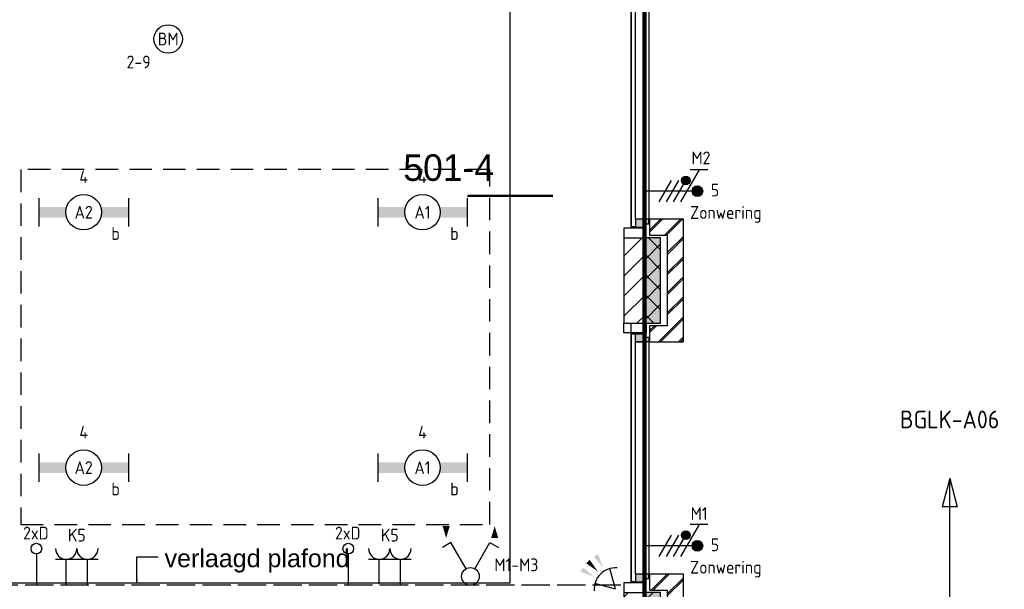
# Model space of a CAD drawing. Header units: millimetres. Extents: x -38031 to 110605, y -22066 to 88711.
# Tile 147 of 150: x 94797 to 101737, y 38724 to 42738. Entities that reach past the tile are written whole.
import ezdxf
from ezdxf.enums import TextEntityAlignment as Align

# ---------------------------------------------------------------- set-up
doc = ezdxf.new("R2010")
doc.units = ezdxf.units.MM
doc.header["$LTSCALE"] = 50
doc.set_wipeout_variables(frame=1)
for name, pattern in [('E_GOOT3', [5, 4, -1]), ('HIDDEN', [9.525, 6.35, -3.175]), ('HIDDEN2', [4.7625, 3.175, -1.5875]), ('STYLE_06', [1.04164, 0.625, -0.20828, 0.06943, -0.13893])]:
    doc.linetypes.add(name, pattern=pattern)
for name, color, linetype in [('AL$1A---_ALGEMEEN', 8, 'Continuous'), ('AM$1A---_ARCERING', 8, 'Continuous'), ('AT$1A---_TEKST100', 8, 'Continuous'), ('Bouwkundig', 8, 'Continuous'), ('brandscheiding', 5, 'HIDDEN'), ('EB6511--_ATTRIB', 2, 'Continuous'), ('EL6131--_WG', 3, 'Continuous'), ('EL6212--_S', 4, 'Continuous'), ('EL6222--', 3, 'Continuous'), ('EL6311--', 3, 'Continuous'), ('EL6322--', 3, 'Continuous'), ('EL6441--', 3, 'Continuous'), ('EL6511--', 3, 'Continuous'), ('EL6521--', 3, 'Continuous'), ('LICHT_TEXT018', 1, 'Continuous'), ('stramien', 1, 'Continuous'), ('Zonwering', 3, 'Continuous'), ('Zonwering_FRZ', 7, 'Continuous')]:
    doc.layers.add(name, color=color, linetype=linetype)
doc.styles.add('Arial', font='ARIAL.TTF')
doc.styles.add('BURO-018', font='iso.shx', dxfattribs={"height": 90})
doc.styles.add('BURO-025', font='ISO.shx', dxfattribs={"height": 125})
doc.styles.add('buro-035', font='ISO.shx', dxfattribs={"height": 175})
doc.styles.add('Geneva', font='txt')
doc.styles.add('NORATT', font='isocp.shx')
doc.styles.get("Standard").update_dxf_attribs({"font": 'iso.shx'})
pattern_1 = [(45, (0, 0), (70.7107, -70.7107), []), (45, (7.07, -7.07), (70.7107, -70.7107), [])]
pattern_2 = [(135, (0, 0), (70.7107, 70.7107), []), (45, (299.34, -299.34), (70.7107, -70.7107), [])]
pattern_3 = [(45, (0, 0), (70.7107, -70.7107), [])]

# ---------------------------------------------------------------- blocks, each defined once
blk = doc.blocks.new('E00060')
at = {"color": 0, "linetype": 'Continuous'}
for q in [(-1.5, 3.6), (1.5, 3.6)]:
    blk.add_line((0, 1), q, dxfattribs=at)
blk.add_arc((0, 1), 3, 40.5288, 139.4712, dxfattribs=at)
for points in [[(-1.76, 6.21), (-1.08, 6.39), (-0.91, 4.38)], [(-0.35, 6.49), (0.35, 6.49), (0, 4.5)], [(1.08, 6.39), (1.76, 6.21), (0.91, 4.38)]]:
    blk.add_solid(points, dxfattribs=at)
at = {"color": 0, "linetype": 'Continuous', "style": 'BURO-018'}
for tag, p in [('E_TEXT1', (0, 9)), ('E_TEXT2', (5, 4))]:
    blk.add_attdef(tag, text='', height=1.8, dxfattribs=at).set_placement(p, align=Align.MIDDLE)
at = {"color": 0, "linetype": 'Continuous', "style": 'BURO-018', "flags": 1}
blk.add_attdef('E_MATCODE', text='', height=1.8, dxfattribs=at).set_placement((0, 0), align=Align.MIDDLE)
blk = doc.blocks.new('111405A')
at = {"color": 0, "linetype": 'Continuous'}
for p, q in [((-2.74, 7), (-3.95, 6.3)), ((-0.62, 3.33), (-2.74, 7)), ((0.62, 3.33), (2.74, 7)), ((2.74, 7), (3.95, 6.3))]:
    blk.add_line(p, q, dxfattribs=at)
at = {"color": 0}
for points in [[(-3.42, 7.67, 0, 1, 0), (-3.42, 9.33, 1, 1, 0)], [(3.42, 9.33, 0, 1, 0), (3.42, 7.67, 1, 1, 0)]]:
    blk.add_lwpolyline(points, format="xyseb", dxfattribs=at)
at = {"color": 0, "linetype": 'Continuous'}
blk.add_circle((0, 2.25), 1.25, dxfattribs=at)
at = {"color": 0, "linetype": 'Continuous', "style": 'BURO-018', "flags": 1}
blk.add_attdef('E_MATCODE', text='', height=1.8, dxfattribs=at).set_placement((0, 0), align=Align.MIDDLE)
blk = doc.blocks.new('1115B6630')
at = {"color": 0}
for p, q in [((-6.3, 2), (-6.3, -2)), ((6.3, 2), (6.3, -2))]:
    blk.add_line(p, q, dxfattribs=at)
at = {"color": 0, "linetype": 'Continuous'}
blk.add_circle((0, 0), 2.5, dxfattribs=at)
at = {"color": 0}
for points in [[(-2.5, 0.75), (-6.3, 0.75), (-2.5, -0.75), (-6.3, -0.75)], [(2.5, 0.75), (6.3, 0.75), (2.5, -0.75), (6.3, -0.75)]]:
    blk.add_solid(points, dxfattribs=at)
at = {"color": 0, "linetype": 'Continuous', "style": 'BURO-018'}
for tag, p in [('E_GKAST', (0, 8)), ('E_GROEP', (0, 5)), ('E_SGROEP', (4.5, 5)), ('E_ARMCODE', (0, 0)), ('E_SLET', (4.5, -3))]:
    blk.add_attdef(tag, text='', height=1.8, dxfattribs=at).set_placement(p, align=Align.MIDDLE)
blk = doc.blocks.new('E00126')
at = {"color": 0, "linetype": 'Continuous'}
for p, q in [((-3, 4.5), (3, 4.5)), ((-1.5, 1), (-1.5, 4.5)), ((1.5, 1), (1.5, 4.5))]:
    blk.add_line(p, q, dxfattribs=at)
for centre in [(-1.5, 6), (1.5, 6)]:
    blk.add_arc(centre, 1.5, 180, 0, dxfattribs=at)
at = {"color": 0, "linetype": 'Continuous', "style": 'BURO-018'}
for tag, p in [('E_GKAST', (0, 11.5)), ('E_GROEP', (0, 8.5)), ('E_SGROEP', (4.5, 8.5))]:
    blk.add_attdef(tag, text='', height=1.8, dxfattribs=at).set_placement(p, align=Align.MIDDLE)
at = {"color": 0, "linetype": 'Continuous', "style": 'BURO-018', "flags": 1}
for tag, p in [('E_VERMCODE', (13, 8.5)), ('E_MATCODE', (0, 0))]:
    blk.add_attdef(tag, text='', height=1.8, dxfattribs=at).set_placement(p, align=Align.MIDDLE)
blk = doc.blocks.new('E00139')
at = {"color": 0, "linetype": 'Continuous'}
blk.add_line((0, 5.25), (0, 1), dxfattribs=at)
blk.add_circle((0, 6), 0.75, dxfattribs=at)
at = {"color": 7, "style": 'BURO-018'}
for tag, p in [('E_COMMENT1', (0, 12)), ('E_DCOM1', (0, 9))]:
    blk.add_attdef(tag, text='', height=1.8, dxfattribs=at).set_placement(p, align=Align.MIDDLE)
at = {"color": 0, "style": 'BURO-018'}
blk.add_attdef('E_TEXT1', text='', height=1.8, dxfattribs=at).set_placement((2.5, 6), align=Align.MIDDLE)
at = {"color": 0, "linetype": 'Continuous', "style": 'BURO-018', "flags": 1}
blk.add_attdef('E_MATCODE', text='', height=1.8, dxfattribs=at).set_placement((0, 0), align=Align.MIDDLE)
blk = doc.blocks.new('E00160')
at = {"color": 0, "linetype": 'Continuous'}
for p, q in [((-17.5, 0), (-13.5, 1.07)), ((-17.5, 0), (17.5, 0)), ((-17.5, 0), (-13.5, -1.07)), ((-13.5, -1.07), (-13.5, 1.07)), ((17.5, 0), (13.5, 1.07)), ((13.5, -1.07), (13.5, 1.07)), ((17.5, 0), (13.5, -1.07))]:
    blk.add_line(p, q, dxfattribs=at)
at = {"color": 0, "linetype": 'Continuous', "style": 'buro-035'}
for tag, p in [('E_TEXT2', (-22.5, 0)), ('E_TEXT1', (22.5, 0))]:
    blk.add_attdef(tag, text='', height=3.5, dxfattribs=at).set_placement(p, align=Align.MIDDLE)
blk = doc.blocks.new('E00123')
at = {"color": 0, "linetype": 'Continuous'}
blk.add_circle((0, 0), 2, dxfattribs=at)
at = {"color": 0, "linetype": 'Continuous', "style": 'BURO-018'}
for tag, p in [('E_TEXT1', (0, 4.5)), ('E_TEXT2', (0, 0))]:
    blk.add_attdef(tag, text='', height=1.8, dxfattribs=at).set_placement(p, align=Align.MIDDLE)
at = {"color": 0, "linetype": 'Continuous', "style": 'BURO-018', "flags": 1}
blk.add_attdef('E_MATCODE', (0, 0), '', height=1.8, dxfattribs=at)
blk = doc.blocks.new('txt 1_100 verlaagd plafond')
at = {"layer": 'AL$1A---_ALGEMEEN', "color": 0}
for p, q in [((-1830, 0), (-1830, 182.6)), ((-1830, 182.6), (-1680, 182.6))]:
    blk.add_line(p, q, dxfattribs=at)
blk.add_solid([(-1830, 0), (-1836.7, 25), (-1823.3, 25)], dxfattribs=at)
at = {"layer": 'AT$1A---_TEKST100', "insert": (-983.5, 235.8), "char_height": 126.27, "attachment_point": 2, "line_spacing_factor": 0.967741, "style": 'Arial'}
blk.add_mtext('{\\C256;\\lverlaagd plafond}', dxfattribs=at)
blk = doc.blocks.new('detailnr plf hor')
at = {"layer": 'AL$1A---_ALGEMEEN', "color": 0, "lineweight": 50}
blk.add_line((300, 0), (-300, 0), dxfattribs=at)
at = {"layer": 'AT$1A---_TEKST100', "insert": (-752.8, 291.7), "char_height": 187.134, "attachment_point": 1, "line_spacing_factor": 1.057281, "style": 'Geneva'}
blk.add_mtext('{\\C256;\\l501-4}', dxfattribs=at)
blk = doc.blocks.new('zijdetail kozijn 2kops')
at = {"color": 0}
blk.add_wipeout([(-63, 420), (-130, 420), (-130, 262), (-63, 262)], dxfattribs=at).dxf.layer = 'AL$1A---_ALGEMEEN'
at = {"layer": 'AM$1A---_ARCERING', "linetype": 'Continuous', "lineweight": 0}
blk.add_hatch(color=256, dxfattribs=at).paths.add_polyline_path([(-54.2, 338), (-54.2, 366), (-56, 366), (-56, 266), (-31, 266), (-31, 243), (0, 243), (0, 338), (-22, 338)])
at = {"layer": 'AL$1A---_ALGEMEEN', "color": 0}
for points in [[(-63, 420), (-130, 420), (-130, 262), (-63, 262)], [(-54.2, 338), (-54.2, 366), (-56, 366), (-56, 266), (-31, 266), (-31, 243), (0, 243), (0, 338), (-22, 338)]]:
    blk.add_lwpolyline(points, close=True, dxfattribs=at)
blk = doc.blocks.new('31x_alu-bg-mk105a-p')
at = {"layer": 'AL$1A---_ALGEMEEN', "color": 0}
blk.add_line((-160, 1767), (-160, 2068.5), dxfattribs=at)
blk.add_lwpolyline([(-369.5, 1814), (-369.5, 1814), (-270, 1814), (-270, 2080.5)], dxfattribs=at)
at = {"color": 0}
for points in [[(-276, 1637), (-276, 0), (-338, 0), (-338, 1637)], [(-238, 0), (-238, -113), (-113, -113), (-113, -431.5), (0, -431.5), (0, 0)]]:
    blk.add_wipeout(points, dxfattribs=at).dxf.layer = 'AL$1A---_ALGEMEEN'
at = {"layer": 'AM$1A---_ARCERING', "linetype": 'Continuous', "lineweight": 5}
h = blk.add_hatch(dxfattribs=at)
h.set_pattern_fill('BAKSTEEN', color=256, style=0, pattern_type=2)
h.set_pattern_definition(pattern_1)
h.paths.add_polyline_path([(-238, 0), (-238, -113), (-113, -113), (-113, -431.5), (0, -431.5), (0, 0)])
at = {"layer": 'AM$1A---_ARCERING', "linetype": 'Continuous', "lineweight": 0}
blk.add_hatch(color=256, dxfattribs=at).paths.add_polyline_path([(-160, -130), (-270, -130), (-270, -431.5), (-160, -431.5)])
at = {"layer": 'AM$1A---_ARCERING', "linetype": 'Continuous', "lineweight": 5}
h = blk.add_hatch(dxfattribs=at)
h.set_pattern_fill('ISOLATIE', color=256, style=0, pattern_type=2)
h.set_pattern_definition(pattern_2)
h.paths.add_polyline_path([(-160, -130), (-270, -130), (-270, -431.5), (-160, -431.5)])
at = {"layer": 'AL$1A---_ALGEMEEN', "color": 0}
blk.add_line((-160, -431.5), (-160, -130), dxfattribs=at)
blk.add_lwpolyline([(-276, 1637), (-276, 0), (-338, 0), (-338, 1637)], close=True, dxfattribs=at)
at = {"layer": 'AL$1A---_ALGEMEEN', "color": 0, "flags": 128}
for points in [[(-238, 0), (-238, -113), (-113, -113), (-113, -431.5)], [(0, -431.5), (0, 0), (-238, 0)], [(-160, -130), (-270, -130), (-270, -431.5)]]:
    blk.add_lwpolyline(points, dxfattribs=at)
at = {"layer": 'AL$1A---_ALGEMEEN', "color": 0}
blk.add_lwpolyline([(-369.5, -177), (-369.5, -177), (-270, -177), (-270, -443.5)], dxfattribs=at)
at = {"layer": 'AL$1A---_ALGEMEEN', "color": 0, "xscale": -1, "rotation": 90}
blk.add_blockref('zijdetail kozijn 2kops', (0, 1637), dxfattribs=at)
at = {"layer": 'AM$1A---_ARCERING', "linetype": 'Continuous', "lineweight": 0}
blk.add_hatch(color=256, dxfattribs=at).paths.add_polyline_path([(-160, 1767), (-160, 2068.5), (-270, 2068.5), (-270, 1767)])
at = {"layer": 'AM$1A---_ARCERING', "linetype": 'Continuous', "lineweight": 5}
h = blk.add_hatch(dxfattribs=at)
h.set_pattern_fill('ISOLATIE', color=256, style=0, pattern_type=2)
h.set_pattern_definition(pattern_2)
h.paths.add_polyline_path([(-160, 1767), (-160, 2068.5), (-270, 2068.5), (-270, 1767)])
at = {"layer": 'AL$1A---_ALGEMEEN', "color": 0}
blk.add_line((-370, 1812), (-370, -175), dxfattribs=at)
at = {"layer": 'AL$1A---_ALGEMEEN', "color": 0, "flags": 128}
blk.add_lwpolyline([(-270, 2068.5), (-270, 1767), (-160, 1767)], dxfattribs=at)
at = {"color": 0}
for points in [[(-238, 1637), (0, 1637), (0, 2068.5), (-113, 2068.5), (-113, 1750), (-238, 1750)], [(-420, -130), (-420, -431.5), (-270, -431.5), (-270, -130)]]:
    blk.add_wipeout(points, dxfattribs=at).dxf.layer = 'AL$1A---_ALGEMEEN'
at = {"layer": 'AM$1A---_ARCERING', "linetype": 'Continuous', "lineweight": 5}
h = blk.add_hatch(dxfattribs=at)
h.set_pattern_fill('BAKSTEEN', color=256, style=0, pattern_type=2)
h.set_pattern_definition(pattern_1)
h.paths.add_polyline_path([(-238, 1637), (0, 1637), (0, 2068.5), (-113, 2068.5), (-113, 1750), (-238, 1750)])
h = blk.add_hatch(dxfattribs=at)
h.set_pattern_fill('KALKZANDSTEEN', color=256, style=0, pattern_type=2)
h.set_pattern_definition(pattern_3)
h.paths.add_polyline_path([(-420, -130), (-420, -431.5), (-270, -431.5), (-270, -130)])
at = {"layer": 'AL$1A---_ALGEMEEN', "color": 0}
blk.add_line((-420, -130), (-420, -431.5), dxfattribs=at)
at = {"layer": 'AL$1A---_ALGEMEEN', "color": 0, "flags": 128}
for points in [[(-238, 1637), (0, 1637), (0, 2068.5)], [(-113, 2068.5), (-113, 1750), (-238, 1750), (-238, 1637)], [(-270, -431.5), (-270, -130), (-420, -130)]]:
    blk.add_lwpolyline(points, dxfattribs=at)
at = {"layer": 'AL$1A---_ALGEMEEN', "color": 0, "rotation": 90}
blk.add_blockref('zijdetail kozijn 2kops', (0, 0), dxfattribs=at)
at = {"color": 0}
blk.add_wipeout([(-420, 2068.5), (-420, 1767), (-270, 1767), (-270, 2068.5)], dxfattribs=at).dxf.layer = 'AL$1A---_ALGEMEEN'
at = {"layer": 'AM$1A---_ARCERING', "linetype": 'Continuous', "lineweight": 5}
h = blk.add_hatch(dxfattribs=at)
h.set_pattern_fill('KALKZANDSTEEN', color=256, style=0, pattern_type=2)
h.set_pattern_definition(pattern_3)
edge = h.paths.add_edge_path()
edge.add_line((-420, 2068.5), (-420, 1767))
edge.add_line((-420, 1767), (-270, 1767))
edge.add_line((-270, 1767), (-270, 2068.5))
at = {"layer": 'AL$1A---_ALGEMEEN', "color": 0}
for p, q in [((-366, -54.2), (-366, 1691.2)), ((-243, 1637), (-243, 0))]:
    blk.add_line(p, q, dxfattribs=at)
blk.add_lwpolyline([(-420, 2068.5), (-420, 1767), (-270, 1767), (-270, 2068.5)], dxfattribs=at)
blk = doc.blocks.new('200254 W 210e 19-03-2008')
at = {"layer": 'AL$1A---_ALGEMEEN'}
blk.add_lwpolyline([(20826.97, 3949.38), (20877.43, 3949.35), (20877.41, 3938.43), (20866.61, 3938.43), (20866.61, 3943.35), (20792.45, 3943.35), (20792.45, 3791.16), (20896.68, 3791.16), (20896.68, 3791.35), (20999.83, 3791.35), (20999.83, 4003.37), (20826.97, 4003.4)], close=True, dxfattribs=at)
at = {"layer": 'AL$1A---_ALGEMEEN', "xscale": 0.02, "yscale": 0.02, "zscale": 0.02}
for name, p in [('detailnr plf hor', (20999.83, 3845.9)), ('31x_alu-bg-mk105a-p', (21024.25, 3792.58)), ('txt 1_100 verlaagd plafond', (20983.83, 3791.35))]:
    blk.add_blockref(name, p, dxfattribs=at)
blk.add_blockref('31x_alu-bg-mk105a-p', (21024.25, 3842.58), dxfattribs=at)
at = {"layer": 'stramien', "linetype": 'STYLE_06', "ltscale": 50}
blk.add_line((21018.85, 2703.35), (21018.85, 4240.03), dxfattribs=at)
blk = doc.blocks.new('E00080')
at = {"color": 0, "linetype": 'Continuous'}
for p, q in [((-3, 9.98), (-3, 7.48)), ((-3, 8.73), (1.5, 6.13)), ((0, 8.5), (0, 1)), ((1.5, 5.13), (-1.5, 6.87)), ((1.5, 4.13), (-1.5, 5.87)), ((1.5, 3.13), (-1.5, 4.87))]:
    blk.add_line(p, q, dxfattribs=at)
at = {"color": 0, "const_width": 0.75}
blk.add_lwpolyline([(-0.38, 8.5, 1), (0.38, 8.5, 1)], format="xyb", close=True, dxfattribs=at)
at = {"color": 0, "linetype": 'Continuous'}
blk.add_circle((0, 8.5), 0.75, dxfattribs=at)
at = {"color": 0, "linetype": 'Continuous', "style": 'BURO-018'}
for tag, p in [('E_GKAST', (0, 15)), ('E_GROEP', (0, 12)), ('E_SGROEP', (4.5, 12))]:
    blk.add_attdef(tag, text='', height=1.8, dxfattribs=at).set_placement(p, align=Align.MIDDLE)
at = {"color": 0, "linetype": 'Continuous', "style": 'BURO-018', "flags": 1}
for tag, p in [('E_VERMCODE', (13, 12)), ('E_MATCODE', (0, 0))]:
    blk.add_attdef(tag, text='', height=1.8, dxfattribs=at).set_placement(p, align=Align.MIDDLE)
blk = doc.blocks.new('2f + n + Ra')
at = {"layer": 'EL6322--'}
h = blk.add_hatch(color=256, dxfattribs=at)
edge = h.paths.add_edge_path()
edge.add_arc((-75, 293.3), 30, 0, 360)
blk.add_circle((-75, 293.3), 30, dxfattribs=at)
at = {"layer": 'EL6322--', "xscale": 50.00000000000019, "yscale": 50, "zscale": 50, "rotation": 359.9997694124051}
blk.add_blockref('E00080', (0, -50), dxfattribs=at)

msp = doc.modelspace()

# ---------------------------------------------------------------- block references
at = {"layer": 'Bouwkundig', "xscale": 50, "yscale": 50, "zscale": 50}
msp.add_blockref('200254 W 210e 19-03-2008', (-951737.5, -150797.3), dxfattribs=at)

# ---------------------------------------------------------------- next in the draw order: linework, layer by layer
at = {"layer": 'brandscheiding', "const_width": 30}
msp.add_lwpolyline([(78672.2, 38568.6), (99201.4, 38568.6), (99201.4, 49507.3)], dxfattribs=at)
at = {"layer": 'EL6131--_WG', "linetype": 'E_GOOT3'}
msp.add_line((87835, 38755.3), (99055, 38755), dxfattribs=at)
at = {"layer": 'LICHT_TEXT018', "linetype": 'HIDDEN2'}
msp.add_lwpolyline([(94805, 39181.4), (98110, 39181.4), (98110, 41681.4), (94805, 41681.4)], close=True, dxfattribs=at)

# ---------------------------------------------------------------- next in the draw order: block references
at = {"layer": 'EL6212--_S'}
ref = msp.add_blockref('E00160', (101352.4, 38630.3), dxfattribs=dict(at, xscale=50, yscale=50, zscale=50, rotation=90))
ref.add_attrib('E_TEXT1', 'BGLK-A06', dxfattribs={"layer": '0', "color": 2, "linetype": 'Continuous', "height": 125, "style": 'BURO-025'}).set_placement((101352.4, 39921.2), align=Align.MIDDLE)
ref.add_attrib('E_TEXT2', 'BGLK-A1', dxfattribs={"layer": '0', "color": 2, "linetype": 'Continuous', "height": 125, "style": 'BURO-025'}).set_placement((101352.4, 37357.5), align=Align.MIDDLE)
at = {"layer": 'EL6222--'}
ref = msp.add_blockref('E00126', (95199.9, 38710.8), dxfattribs=dict(at, xscale=50, yscale=50, zscale=50))
ref.add_attrib('E_GROEP', 'K5', dxfattribs={"layer": '0', "color": 1, "linetype": 'Continuous', "height": 90, "style": 'BURO-018'}).set_placement((95199.9, 39105.7), align=Align.MIDDLE)
ref = msp.add_blockref('E00126', (97406.2, 38710.8), dxfattribs=dict(at, xscale=50, yscale=50, zscale=50))
ref.add_attrib('E_GROEP', 'K5', dxfattribs={"layer": '0', "color": 1, "linetype": 'Continuous', "height": 90, "style": 'BURO-018'}).set_placement((97406.2, 39105.7), align=Align.MIDDLE)
at = {"layer": 'EL6311--'}
ref = msp.add_blockref('1115B6630', (95248.1, 41381.4), dxfattribs=dict(at, xscale=50, yscale=50, zscale=50))
ref.add_attrib('E_ARMCODE', 'A2', dxfattribs={"layer": '0', "color": 1, "linetype": 'Continuous', "height": 90, "style": 'BURO-018'}).set_placement((95248.1, 41381.4), align=Align.MIDDLE)
ref.add_attrib('E_SLET', 'b', dxfattribs={"layer": '0', "color": 1, "linetype": 'Continuous', "height": 90, "style": 'BURO-018'}).set_placement((95473.1, 41231.4), align=Align.MIDDLE)
ref.add_attrib('E_GROEP', '4', dxfattribs={"layer": '0', "color": 1, "linetype": 'Continuous', "height": 90, "style": 'BURO-018'}).set_placement((95248.1, 41631.4), align=Align.MIDDLE)
ref = msp.add_blockref('1115B6630', (97636.3, 41381.4), dxfattribs=dict(at, xscale=50, yscale=50, zscale=50))
ref.add_attrib('E_ARMCODE', 'A1', dxfattribs={"layer": '0', "color": 1, "linetype": 'Continuous', "height": 90, "style": 'BURO-018'}).set_placement((97636.3, 41381.4), align=Align.MIDDLE)
ref.add_attrib('E_SLET', 'b', dxfattribs={"layer": '0', "color": 1, "linetype": 'Continuous', "height": 90, "style": 'BURO-018'}).set_placement((97861.3, 41231.4), align=Align.MIDDLE)
ref.add_attrib('E_GROEP', '4', dxfattribs={"layer": '0', "color": 1, "linetype": 'Continuous', "height": 90, "style": 'BURO-018'}).set_placement((97636.3, 41631.4), align=Align.MIDDLE)
at = {"layer": 'EL6311--', "rotation": 270}
for p in [(99199, 41530), (99199, 39030)]:
    msp.add_blockref('2f + n + Ra', p, dxfattribs=at)
at = {"layer": 'EL6311--'}
ref = msp.add_blockref('1115B6630', (95248.1, 39581.4), dxfattribs=dict(at, xscale=50, yscale=50, zscale=50))
ref.add_attrib('E_ARMCODE', 'A2', dxfattribs={"layer": '0', "color": 1, "linetype": 'Continuous', "height": 90, "style": 'BURO-018'}).set_placement((95248.1, 39581.4), align=Align.MIDDLE)
ref.add_attrib('E_SLET', 'b', dxfattribs={"layer": '0', "color": 1, "linetype": 'Continuous', "height": 90, "style": 'BURO-018'}).set_placement((95473.1, 39431.4), align=Align.MIDDLE)
ref.add_attrib('E_GROEP', '4', dxfattribs={"layer": '0', "color": 1, "linetype": 'Continuous', "height": 90, "style": 'BURO-018'}).set_placement((95248.1, 39831.4), align=Align.MIDDLE)
ref = msp.add_blockref('1115B6630', (97636.3, 39581.4), dxfattribs=dict(at, xscale=50, yscale=50, zscale=50))
ref.add_attrib('E_ARMCODE', 'A1', dxfattribs={"layer": '0', "color": 1, "linetype": 'Continuous', "height": 90, "style": 'BURO-018'}).set_placement((97636.3, 39581.4), align=Align.MIDDLE)
ref.add_attrib('E_SLET', 'b', dxfattribs={"layer": '0', "color": 1, "linetype": 'Continuous', "height": 90, "style": 'BURO-018'}).set_placement((97861.3, 39431.4), align=Align.MIDDLE)
ref.add_attrib('E_GROEP', '4', dxfattribs={"layer": '0', "color": 1, "linetype": 'Continuous', "height": 90, "style": 'BURO-018'}).set_placement((97636.3, 39831.4), align=Align.MIDDLE)
at = {"layer": 'EL6441--'}
ref = msp.add_blockref('E00139', (94914.6, 38710.8), dxfattribs=dict(at, xscale=50, yscale=50, zscale=50))
ref.add_attrib('E_TEXT1', '2xD', dxfattribs={"layer": '0', "color": 1, "height": 90, "style": 'BURO-018'}).set_placement((94910.9, 39120.2), align=Align.MIDDLE)
ref = msp.add_blockref('E00139', (97113.2, 38710.8), dxfattribs=dict(at, xscale=50, yscale=50, zscale=50))
ref.add_attrib('E_TEXT1', '2xD', dxfattribs={"layer": '0', "color": 1, "height": 90, "style": 'BURO-018'}).set_placement((97109.4, 39120.2), align=Align.MIDDLE)
at = {"layer": 'EL6511--'}
ref = msp.add_blockref('E00123', (95843.7, 42602.4), dxfattribs=dict(at, xscale=50, yscale=50, zscale=50))
ref.add_attrib('E_TEXT2', 'BM', dxfattribs={"layer": 'EB6511--_ATTRIB', "color": 1, "linetype": 'Continuous', "height": 90, "style": 'NORATT'}).set_placement((95843.7, 42602.4), align=Align.MIDDLE)
ref.add_attrib('E_TEXT1', '2-9', dxfattribs={"layer": 'EB6511--_ATTRIB', "color": 1, "linetype": 'Continuous', "height": 90, "style": 'NORATT'}).set_placement((95635.4, 42440.1), align=Align.MIDDLE)
at = {"layer": 'EL6521--', "xscale": 50.0000000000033, "yscale": 50, "zscale": 50, "rotation": 45}
msp.add_blockref('E00060', (99031.7, 38690.1), dxfattribs=at)
at = {"layer": 'Zonwering_FRZ', "xscale": 50, "yscale": 50, "zscale": 50}
msp.add_blockref('111405A', (97974.1, 38702.7), dxfattribs=at)

# ---------------------------------------------------------------- next in the draw order: texts
at = {"layer": 'EL6222--', "color": 1, "style": 'BURO-018'}
for s, p in [('M2', (99532, 41719.3)), ('5', (99668.8, 41492.3)), ('Zonwering', (99522.7, 41334.5)), ('M1', (99526.8, 39212.7)), ('5', (99668.8, 38992.3)), ('Zonwering', (99522.7, 38834.5))]:
    msp.add_text(s, height=90, dxfattribs=at).set_placement(p)
at = {"layer": 'Zonwering', "color": 1}
msp.add_text('M1-M3', height=90, dxfattribs=at).set_placement((98142.9, 38851.4))

doc.saveas('drawing.dxf')
